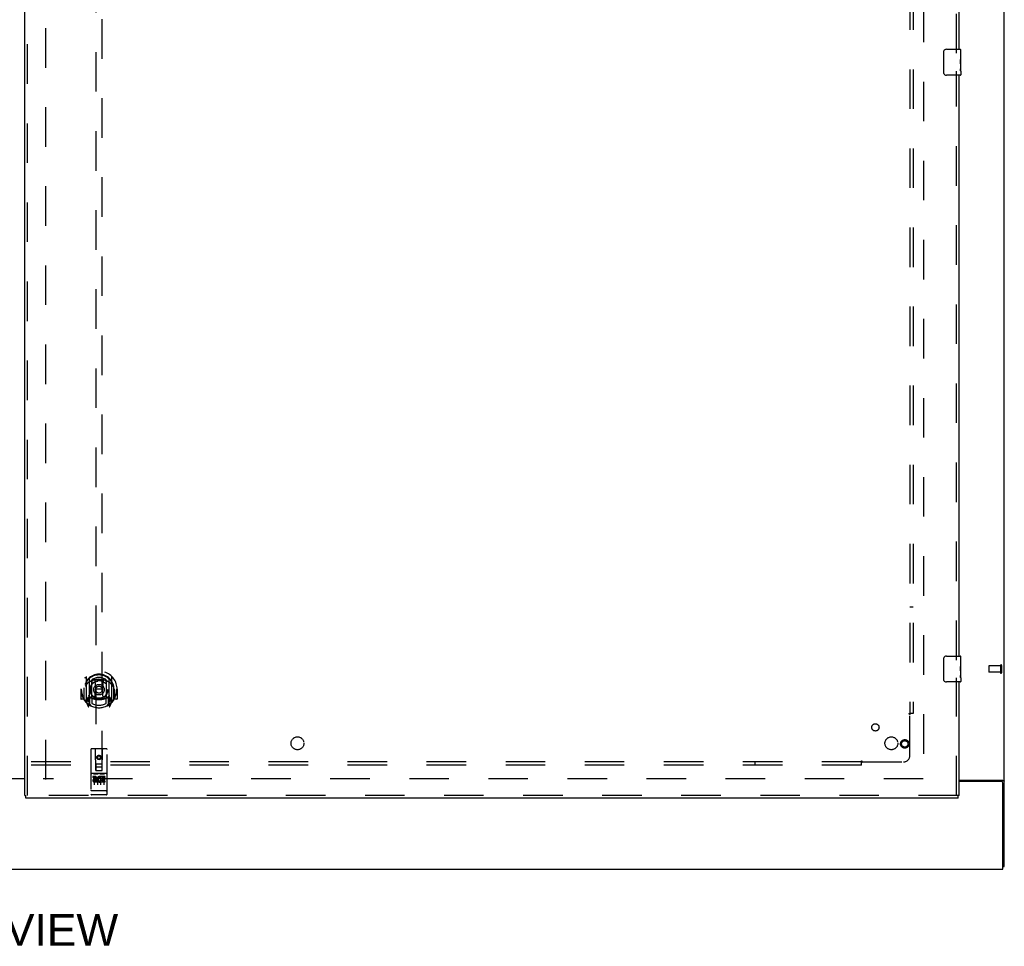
# Model space of a CAD drawing. Header units: inches. Extents: x 0 to 278, y 0 to 180.
# Tile 5 of 84: x 97 to 135, y 46 to 82. Entities that reach past the tile are written whole.
import ezdxf

# ---------------------------------------------------------------- set-up
doc = ezdxf.new("R2010")
doc.units = ezdxf.units.IN
doc.header["$LTSCALE"] = 15.310625
doc.header["$MEASUREMENT"] = 0
doc.linetypes.add('HIDDEN', pattern=[0.2, 0.1, -0.1])
doc.layers.get('0').update_dxf_attribs({"linetype": 'CONTINUOUS'})
for name, color, linetype in [('DEFAULT_2', 8, 'HIDDEN'), ('DIMENSIONS', 7, 'CONTINUOUS'), ('RIGHTHAND_DOOR_ASSEMBLY', 7, 'CONTINUOUS'), ('SUBPANEL', 7, 'CONTINUOUS')]:
    doc.layers.add(name, color=color, linetype=linetype)
doc.styles.get("Standard").update_dxf_attribs({"font": 'arial.ttf'})

msp = doc.modelspace()

# ---------------------------------------------------------------- linework, layer by layer
at = {"color": 3, "linetype": 'Continuous'}
for p, q in [((135.447, 48.93), (135.447, 134.722)), ((95.634, 52.341), (97.509, 52.341)), ((97.509, 52.326), (95.634, 52.326)), ((133.697, 52.274), (135.377, 52.274)), ((135.335, 52.222), (133.697, 52.222)), ((135.395, 48.826), (135.395, 52.162)), ((57.749, 48.826), (135.395, 48.826))]:
    msp.add_line(p, q, dxfattribs=at)
at = {"color": 7, "linetype": 'Continuous'}
msp.add_line((135.395, 48.93), (135.447, 48.93), dxfattribs=at)
at = {"color": 3, "linetype": 'Continuous'}
for points in [[(135.377, 52.274), (135.379, 52.272), (135.381, 52.271), (135.384, 52.269), (135.388, 52.268), (135.391, 52.266), (135.395, 52.265), (135.399, 52.263), (135.403, 52.262)], [(135.403, 52.262), (135.411, 52.259), (135.415, 52.258), (135.419, 52.256), (135.423, 52.255), (135.426, 52.254), (135.429, 52.252), (135.432, 52.251), (135.435, 52.249), (135.438, 52.248), (135.44, 52.246), (135.442, 52.244), (135.443, 52.243), (135.445, 52.241), (135.446, 52.239), (135.446, 52.237), (135.447, 52.235), (135.447, 52.233)]]:
    msp.add_lwpolyline(points, dxfattribs=at)
msp.add_arc((135.335, 52.162), 0.06, 0, 90, dxfattribs=at)
at = {"layer": 'DEFAULT_2', "color": 8, "linetype": 'HIDDEN'}
for p, q in [((98.322, 52.305), (98.322, 131.347)), ((132.322, 131.378), (132.322, 52.274)), ((134.843, 56.69), (134.843, 56.462)), ((135.3, 56.7), (134.853, 56.7)), ((135.3, 56.452), (134.853, 56.452)), ((135.3, 56.718), (135.3, 56.434)), ((135.343, 56.718), (135.343, 56.434)), ((132.308, 52.326), (98.218, 52.326))]:
    msp.add_line(p, q, dxfattribs=at)
for centre, radius, start, end in [((134.853, 56.69), 0.01, 90, 180), ((134.853, 56.462), 0.01, 180, 270), ((135.321, 56.718), 0.0215, 0, 180), ((135.321, 56.434), 0.0215, 180, 360)]:
    msp.add_arc(centre, radius, start, end, dxfattribs=at)
at = {"layer": 'RIGHTHAND_DOOR_ASSEMBLY', "color": 3, "linetype": 'Continuous'}
for p, q in [((97.509, 51.68), (97.509, 131.972)), ((133.697, 80.576), (133.697, 103.076)), ((133.697, 57.076), (133.697, 79.576)), ((133.697, 51.68), (133.697, 56.076)), ((133.655, 51.576), (97.551, 51.576))]:
    msp.add_line(p, q, dxfattribs=at)
at = {"layer": 'RIGHTHAND_DOOR_ASSEMBLY', "color": 8, "linetype": 'HIDDEN'}
for p, q in [((97.613, 51.68), (97.613, 131.972)), ((133.593, 80.421), (133.593, 103.231)), ((100.259, 89.655), (100.259, 52.653)), ((100.509, 52.653), (100.509, 89.655)), ((133.593, 56.921), (133.593, 79.731)), ((99.884, 56.281), (99.884, 55.313)), ((100.002, 56.227), (100.002, 55.211)), ((100.009, 56.202), (100.009, 55.199)), ((100.102, 55.479), (100.102, 56.11)), ((100.109, 56.163), (100.109, 56.06)), ((100.222, 56.137), (100.252, 55.797)), ((100.547, 56.137), (100.517, 55.797)), ((100.659, 56.06), (100.659, 56.163)), ((100.667, 56.11), (100.667, 55.479)), ((100.759, 56.202), (100.759, 55.199)), ((100.767, 56.227), (100.767, 55.211)), ((100.884, 55.313), (100.884, 56.281)), ((133.593, 51.68), (133.593, 56.231)), ((99.699, 55.797), (99.684, 55.797)), ((99.684, 55.797), (99.684, 55.424)), ((99.802, 55.797), (99.817, 55.797)), ((99.802, 55.797), (99.802, 55.409)), ((99.809, 55.844), (99.809, 55.847)), ((99.809, 55.386), (99.809, 55.844)), ((100.221, 55.453), (100.252, 55.797)), ((100.517, 55.797), (100.252, 55.797)), ((100.547, 55.453), (100.517, 55.797)), ((100.967, 55.797), (100.952, 55.797)), ((100.959, 55.844), (100.959, 55.847)), ((100.959, 55.386), (100.959, 55.844)), ((100.967, 55.797), (100.967, 55.409)), ((101.084, 55.797), (101.069, 55.797)), ((101.084, 55.797), (101.084, 55.424)), ((99.802, 55.409), (99.699, 55.409)), ((99.802, 55.409), (99.81, 55.424)), ((99.889, 55.303), (99.959, 55.127)), ((100.002, 55.468), (99.942, 55.468)), ((99.942, 55.468), (99.942, 55.318)), ((99.942, 55.318), (100.009, 55.318)), ((99.98, 55.372), (99.95, 55.326)), ((100.012, 55.431), (100.012, 55.224)), ((100.102, 55.469), (100.029, 55.469)), ((100.098, 55.451), (100.032, 55.451)), ((100.109, 55.499), (100.109, 55.246)), ((100.659, 55.246), (100.659, 55.499)), ((100.739, 55.469), (100.667, 55.469)), ((100.737, 55.451), (100.671, 55.451)), ((100.757, 55.224), (100.757, 55.431)), ((100.759, 55.318), (100.827, 55.318)), ((100.827, 55.468), (100.767, 55.468)), ((100.819, 55.326), (100.789, 55.372)), ((100.81, 55.127), (100.88, 55.303)), ((100.827, 55.318), (100.827, 55.468)), ((100.959, 55.424), (100.967, 55.409)), ((101.069, 55.409), (100.967, 55.409)), ((99.98, 55.208), (99.985, 55.204)), ((99.988, 55.13), (100.002, 55.211)), ((100.079, 55.149), (100.009, 55.258)), ((100.759, 55.258), (100.689, 55.149)), ((100.767, 55.211), (100.781, 55.13)), ((100.788, 55.207), (100.788, 55.208)), ((100.788, 55.207), (100.788, 55.208)), ((100.788, 55.207), (100.788, 55.207)), ((100.072, 53.463), (100.072, 51.738)), ((100.667, 53.493), (100.102, 53.493)), ((100.258, 52.653), (100.254, 53.463)), ((100.511, 52.653), (100.514, 53.463)), ((100.697, 51.738), (100.697, 53.463)), ((100.384, 53.226), (100.322, 53.19)), ((100.322, 53.19), (100.332, 53.184)), ((100.322, 53.19), (100.322, 53.117)), ((100.322, 53.117), (100.332, 53.123)), ((100.322, 53.117), (100.384, 53.081)), ((100.384, 53.214), (100.332, 53.184)), ((100.332, 53.184), (100.332, 53.123)), ((100.332, 53.123), (100.384, 53.093)), ((100.447, 53.19), (100.384, 53.226)), ((100.384, 53.226), (100.384, 53.214)), ((100.437, 53.184), (100.384, 53.214)), ((100.384, 53.093), (100.437, 53.123)), ((100.384, 53.081), (100.447, 53.117)), ((100.384, 53.081), (100.384, 53.093)), ((100.447, 53.19), (100.437, 53.184)), ((100.437, 53.123), (100.437, 53.184)), ((100.447, 53.117), (100.437, 53.123)), ((100.447, 53.117), (100.447, 53.19)), ((100.257, 52.903), (100.512, 52.903)), ((100.258, 52.653), (100.259, 52.653)), ((100.259, 52.653), (100.509, 52.653)), ((100.469, 52.778), (100.299, 52.778)), ((100.509, 52.653), (100.511, 52.653)), ((100.667, 52.536), (100.102, 52.536)), ((100.24, 52.414), (100.147, 52.414)), ((100.147, 52.414), (100.147, 52.372)), ((100.24, 52.372), (100.147, 52.372)), ((100.173, 52.52), (100.345, 52.52)), ((100.197, 52.405), (100.197, 52.099)), ((100.244, 52.328), (100.198, 52.328)), ((100.24, 52.287), (100.211, 52.287)), ((100.304, 52.243), (100.211, 52.243)), ((100.304, 52.243), (100.304, 52.201)), ((100.322, 52.405), (100.322, 52.099)), ((100.423, 52.52), (100.595, 52.52)), ((100.436, 52.249), (100.453, 52.21)), ((100.447, 52.405), (100.447, 52.099)), ((100.46, 52.379), (100.447, 52.36)), ((100.457, 52.404), (100.46, 52.402)), ((100.616, 52.414), (100.46, 52.414)), ((100.46, 52.414), (100.46, 52.402)), ((100.46, 52.379), (100.46, 52.201)), ((100.616, 52.372), (100.503, 52.372)), ((100.503, 52.372), (100.503, 52.328)), ((100.595, 52.328), (100.503, 52.328)), ((100.595, 52.286), (100.503, 52.286)), ((100.503, 52.286), (100.503, 52.243)), ((100.616, 52.243), (100.503, 52.243)), ((100.572, 52.405), (100.572, 52.099)), ((100.595, 52.328), (100.595, 52.286)), ((100.616, 52.414), (100.616, 52.372)), ((100.616, 52.243), (100.616, 52.201)), ((100.09, 51.867), (100.089, 51.867)), ((100.091, 51.867), (100.09, 51.867)), ((100.09, 51.867), (100.09, 51.867)), ((100.092, 51.867), (100.091, 51.867)), ((100.093, 51.867), (100.092, 51.867)), ((100.094, 51.867), (100.093, 51.867)), ((100.094, 51.866), (100.094, 51.867)), ((100.095, 51.866), (100.094, 51.866)), ((100.096, 51.866), (100.095, 51.866)), ((100.097, 51.866), (100.096, 51.866)), ((100.098, 51.866), (100.097, 51.866)), ((100.099, 51.866), (100.098, 51.866)), ((100.098, 51.866), (100.098, 51.866)), ((100.1, 51.866), (100.099, 51.866)), ((100.101, 51.866), (100.1, 51.866)), ((100.102, 51.866), (100.101, 51.866)), ((100.667, 51.866), (100.102, 51.866)), ((100.304, 52.201), (100.211, 52.201)), ((100.616, 52.201), (100.46, 52.201)), ((100.667, 51.866), (100.668, 51.866)), ((100.668, 51.866), (100.669, 51.866)), ((100.669, 51.866), (100.67, 51.866)), ((100.67, 51.866), (100.671, 51.866)), ((100.671, 51.866), (100.672, 51.866)), ((100.671, 51.866), (100.671, 51.866)), ((100.672, 51.866), (100.673, 51.866)), ((100.673, 51.866), (100.674, 51.866)), ((100.674, 51.866), (100.675, 51.866)), ((100.675, 51.866), (100.676, 51.867)), ((100.676, 51.867), (100.677, 51.867)), ((100.676, 51.867), (100.676, 51.867)), ((100.677, 51.867), (100.678, 51.867)), ((100.678, 51.867), (100.679, 51.867)), ((100.679, 51.867), (100.68, 51.867)), ((100.679, 51.867), (100.679, 51.867)), ((100.68, 51.867), (100.681, 51.867)), ((133.655, 51.68), (97.551, 51.68)), ((100.667, 51.708), (100.102, 51.708))]:
    msp.add_line(p, q, dxfattribs=at)
at = {"layer": 'RIGHTHAND_DOOR_ASSEMBLY', "color": 7, "linetype": 'Continuous'}
for p, q in [((133.102, 79.676), (133.102, 80.476)), ((133.202, 80.576), (133.742, 80.576)), ((133.757, 79.997), (133.757, 80.561)), ((133.757, 80.422), (133.75, 80.422)), ((133.75, 80.422), (133.75, 80.191)), ((133.757, 80.254), (133.75, 80.254)), ((133.757, 80.191), (133.75, 80.191)), ((133.757, 80.155), (133.751, 80.155)), ((133.757, 79.961), (133.75, 79.961)), ((133.75, 79.961), (133.75, 79.824)), ((133.751, 79.793), (133.757, 79.793)), ((133.755, 80.023), (133.757, 80.023)), ((133.757, 79.737), (133.757, 79.994)), ((133.757, 79.736), (133.757, 79.591)), ((133.742, 79.576), (133.202, 79.576)), ((133.102, 56.176), (133.102, 56.976)), ((133.202, 57.076), (133.742, 57.076)), ((133.757, 56.922), (133.75, 56.922)), ((133.75, 56.922), (133.75, 56.691)), ((133.757, 56.497), (133.757, 57.061)), ((133.757, 56.754), (133.75, 56.754)), ((133.757, 56.691), (133.75, 56.691)), ((133.757, 56.461), (133.75, 56.461)), ((133.75, 56.461), (133.75, 56.324)), ((133.757, 56.655), (133.751, 56.655)), ((133.755, 56.523), (133.757, 56.523)), ((133.757, 56.237), (133.757, 56.494)), ((133.742, 56.076), (133.202, 56.076)), ((133.751, 56.293), (133.757, 56.293)), ((133.757, 56.236), (133.757, 56.091)), ((97.509, 51.68), (97.551, 51.68)), ((97.551, 51.576), (97.551, 51.68)), ((133.697, 51.68), (133.655, 51.68)), ((133.655, 51.576), (133.655, 51.68))]:
    msp.add_line(p, q, dxfattribs=at)
for points in [[(133.102, 80.476), (133.102, 80.482), (133.103, 80.488), (133.104, 80.494), (133.105, 80.5), (133.107, 80.506), (133.109, 80.512)], [(133.755, 80.021), (133.753, 80.055), (133.752, 80.067), (133.751, 80.08), (133.75, 80.092), (133.75, 80.105), (133.75, 80.118), (133.75, 80.131), (133.75, 80.143), (133.751, 80.156), (133.752, 80.168), (133.753, 80.18)], [(133.751, 79.788), (133.751, 79.797), (133.75, 79.806), (133.75, 79.815), (133.75, 79.824)], [(133.754, 79.763), (133.753, 79.771), (133.752, 79.779), (133.751, 79.788)], [(133.757, 79.736), (133.757, 79.74), (133.756, 79.745), (133.756, 79.75), (133.754, 79.763)], [(133.757, 79.994), (133.757, 80.002), (133.756, 80.011), (133.755, 80.021)], [(133.109, 79.64), (133.107, 79.645), (133.105, 79.651), (133.104, 79.657), (133.103, 79.663), (133.102, 79.669), (133.102, 79.676)], [(133.102, 56.976), (133.102, 56.982), (133.103, 56.988), (133.104, 56.994), (133.105, 57), (133.107, 57.006), (133.109, 57.012)], [(133.755, 56.521), (133.753, 56.555), (133.752, 56.567), (133.751, 56.58), (133.75, 56.592), (133.75, 56.605), (133.75, 56.618), (133.75, 56.631), (133.75, 56.643), (133.751, 56.656), (133.752, 56.668), (133.753, 56.68)], [(133.757, 56.494), (133.757, 56.502), (133.756, 56.511), (133.755, 56.521)], [(133.109, 56.14), (133.107, 56.145), (133.105, 56.151), (133.104, 56.157), (133.103, 56.163), (133.102, 56.169), (133.102, 56.176)], [(133.751, 56.288), (133.751, 56.297), (133.75, 56.306), (133.75, 56.315), (133.75, 56.324)], [(133.754, 56.263), (133.753, 56.271), (133.752, 56.279), (133.751, 56.288)], [(133.757, 56.236), (133.757, 56.24), (133.756, 56.245), (133.756, 56.25), (133.754, 56.263)]]:
    msp.add_lwpolyline(points, dxfattribs=at)
at = {"layer": 'RIGHTHAND_DOOR_ASSEMBLY', "color": 8, "linetype": 'HIDDEN'}
for points in [[(99.839, 56.236), (99.84, 56.237), (99.84, 56.238), (99.841, 56.239), (99.842, 56.239), (99.842, 56.24), (99.843, 56.241), (99.844, 56.242), (99.845, 56.242), (99.845, 56.243), (99.846, 56.244), (99.847, 56.245), (99.848, 56.245), (99.849, 56.246), (99.849, 56.247), (99.85, 56.248), (99.851, 56.248), (99.852, 56.249), (99.853, 56.249), (99.853, 56.25), (99.854, 56.251), (99.855, 56.251), (99.856, 56.252), (99.857, 56.252), (99.858, 56.253), (99.859, 56.254), (99.859, 56.254), (99.86, 56.255), (99.861, 56.255), (99.862, 56.256), (99.863, 56.256), (99.864, 56.257), (99.865, 56.257), (99.866, 56.257), (99.867, 56.258)], [(100.196, 56.154), (100.202, 56.156), (100.207, 56.157), (100.213, 56.158), (100.218, 56.16), (100.223, 56.161), (100.229, 56.162), (100.234, 56.163), (100.24, 56.165), (100.245, 56.166), (100.251, 56.167), (100.256, 56.168), (100.262, 56.169), (100.267, 56.17), (100.273, 56.171), (100.278, 56.172), (100.284, 56.172), (100.289, 56.173), (100.295, 56.174), (100.301, 56.175), (100.306, 56.175), (100.312, 56.176), (100.317, 56.177), (100.323, 56.177), (100.328, 56.177), (100.334, 56.178), (100.34, 56.178), (100.345, 56.179), (100.351, 56.179), (100.356, 56.179), (100.362, 56.179), (100.368, 56.18), (100.373, 56.18), (100.379, 56.18), (100.384, 56.18), (100.39, 56.18), (100.395, 56.18), (100.401, 56.18), (100.407, 56.179), (100.412, 56.179), (100.418, 56.179), (100.423, 56.179), (100.429, 56.178), (100.435, 56.178), (100.44, 56.177), (100.446, 56.177), (100.451, 56.177), (100.457, 56.176), (100.462, 56.175), (100.468, 56.175), (100.474, 56.174), (100.479, 56.173), (100.485, 56.172), (100.49, 56.172), (100.496, 56.171), (100.501, 56.17), (100.507, 56.169), (100.512, 56.168), (100.518, 56.167), (100.523, 56.166), (100.529, 56.165), (100.534, 56.163), (100.54, 56.162), (100.545, 56.161), (100.551, 56.16), (100.556, 56.158), (100.561, 56.157), (100.567, 56.156), (100.572, 56.154)], [(100.902, 56.258), (100.903, 56.257), (100.904, 56.257), (100.905, 56.257), (100.906, 56.256), (100.906, 56.256), (100.907, 56.255), (100.908, 56.255), (100.909, 56.254), (100.91, 56.254), (100.911, 56.253), (100.912, 56.252), (100.913, 56.252), (100.914, 56.251), (100.914, 56.251), (100.915, 56.25), (100.916, 56.249), (100.917, 56.249), (100.918, 56.248), (100.918, 56.248), (100.919, 56.247), (100.92, 56.246), (100.921, 56.245), (100.922, 56.245), (100.922, 56.244), (100.923, 56.243), (100.924, 56.242), (100.925, 56.242), (100.925, 56.241), (100.926, 56.24), (100.927, 56.239), (100.928, 56.239), (100.928, 56.238), (100.929, 56.237), (100.93, 56.236)], [(99.93, 56.012), (99.928, 56.011), (99.927, 56.01), (99.925, 56.008), (99.924, 56.007), (99.922, 56.005), (99.921, 56.004), (99.919, 56.002), (99.917, 56), (99.915, 55.998), (99.914, 55.997), (99.912, 55.995), (99.91, 55.993), (99.908, 55.99), (99.906, 55.988), (99.904, 55.986), (99.902, 55.984), (99.9, 55.981), (99.898, 55.979), (99.896, 55.976), (99.894, 55.973), (99.891, 55.97), (99.889, 55.967), (99.887, 55.964), (99.885, 55.961), (99.882, 55.958), (99.88, 55.954), (99.877, 55.951), (99.875, 55.947), (99.872, 55.943), (99.869, 55.939), (99.867, 55.935), (99.864, 55.93), (99.861, 55.926), (99.858, 55.921), (99.855, 55.916), (99.852, 55.911)], [(100.917, 55.911), (100.914, 55.916), (100.911, 55.921), (100.908, 55.926), (100.905, 55.93), (100.902, 55.935), (100.899, 55.939), (100.897, 55.943), (100.894, 55.947), (100.891, 55.951), (100.889, 55.954), (100.887, 55.958), (100.884, 55.961), (100.882, 55.964), (100.879, 55.967), (100.877, 55.97), (100.875, 55.973), (100.873, 55.976), (100.871, 55.979), (100.869, 55.981), (100.867, 55.984), (100.865, 55.986), (100.863, 55.988), (100.861, 55.99), (100.859, 55.993), (100.857, 55.995), (100.855, 55.997), (100.853, 55.998), (100.852, 56), (100.85, 56.002), (100.848, 56.004), (100.846, 56.005), (100.845, 56.007), (100.843, 56.008), (100.842, 56.01), (100.84, 56.011), (100.839, 56.012)], [(99.867, 55.337), (99.866, 55.337), (99.865, 55.337), (99.864, 55.338), (99.863, 55.338), (99.862, 55.339), (99.861, 55.339), (99.86, 55.34), (99.859, 55.34), (99.859, 55.341), (99.858, 55.341), (99.857, 55.342), (99.856, 55.343), (99.855, 55.343), (99.854, 55.344), (99.853, 55.344), (99.853, 55.345), (99.852, 55.346), (99.851, 55.346), (99.85, 55.347), (99.849, 55.348), (99.849, 55.348), (99.848, 55.349), (99.847, 55.35), (99.846, 55.35), (99.845, 55.351), (99.845, 55.352), (99.844, 55.353), (99.843, 55.354), (99.842, 55.354), (99.842, 55.355), (99.841, 55.356), (99.84, 55.357), (99.84, 55.358), (99.839, 55.358)], [(100.93, 55.358), (100.929, 55.358), (100.928, 55.357), (100.928, 55.356), (100.927, 55.355), (100.926, 55.354), (100.925, 55.354), (100.925, 55.353), (100.924, 55.352), (100.923, 55.351), (100.922, 55.35), (100.922, 55.35), (100.921, 55.349), (100.92, 55.348), (100.919, 55.348), (100.918, 55.347), (100.918, 55.346), (100.917, 55.346), (100.916, 55.345), (100.915, 55.344), (100.914, 55.344), (100.914, 55.343), (100.913, 55.343), (100.912, 55.342), (100.911, 55.341), (100.91, 55.341), (100.909, 55.34), (100.908, 55.34), (100.907, 55.339), (100.906, 55.339), (100.906, 55.338), (100.905, 55.338), (100.904, 55.337), (100.903, 55.337), (100.902, 55.337)], [(100.167, 52.519), (100.167, 52.519), (100.167, 52.519), (100.167, 52.519), (100.167, 52.519), (100.167, 52.519), (100.167, 52.519), (100.167, 52.519), (100.168, 52.519), (100.168, 52.519), (100.168, 52.519), (100.168, 52.519), (100.168, 52.52), (100.168, 52.52), (100.168, 52.52), (100.168, 52.52), (100.168, 52.52), (100.169, 52.52), (100.169, 52.52), (100.169, 52.52), (100.169, 52.52), (100.169, 52.52), (100.169, 52.52), (100.169, 52.52), (100.169, 52.52), (100.17, 52.52), (100.17, 52.52), (100.17, 52.52), (100.17, 52.52), (100.17, 52.52), (100.17, 52.52), (100.171, 52.52), (100.171, 52.52), (100.171, 52.52), (100.171, 52.52), (100.171, 52.52), (100.171, 52.52), (100.172, 52.52), (100.172, 52.52), (100.172, 52.52), (100.172, 52.52), (100.172, 52.52), (100.173, 52.52), (100.173, 52.52), (100.173, 52.52), (100.173, 52.52)], [(100.345, 52.52), (100.345, 52.52), (100.346, 52.52), (100.346, 52.52), (100.346, 52.52), (100.346, 52.52), (100.346, 52.52), (100.347, 52.52), (100.347, 52.52), (100.347, 52.52), (100.347, 52.52), (100.347, 52.52), (100.348, 52.52), (100.348, 52.52), (100.348, 52.52), (100.348, 52.52), (100.348, 52.52), (100.348, 52.52), (100.349, 52.52), (100.349, 52.52), (100.349, 52.52), (100.349, 52.52), (100.349, 52.52), (100.349, 52.52), (100.349, 52.52), (100.35, 52.52), (100.35, 52.52), (100.35, 52.52), (100.35, 52.52), (100.35, 52.52), (100.35, 52.52), (100.35, 52.52), (100.35, 52.52), (100.351, 52.52), (100.351, 52.52), (100.351, 52.519), (100.351, 52.519), (100.351, 52.519), (100.351, 52.519), (100.351, 52.519), (100.351, 52.519), (100.351, 52.519), (100.351, 52.519), (100.352, 52.519), (100.352, 52.519), (100.352, 52.519), (100.352, 52.519)], [(100.417, 52.519), (100.417, 52.519), (100.417, 52.519), (100.417, 52.519), (100.417, 52.519), (100.417, 52.519), (100.417, 52.519), (100.417, 52.519), (100.418, 52.519), (100.418, 52.519), (100.418, 52.519), (100.418, 52.519), (100.418, 52.52), (100.418, 52.52), (100.418, 52.52), (100.418, 52.52), (100.418, 52.52), (100.419, 52.52), (100.419, 52.52), (100.419, 52.52), (100.419, 52.52), (100.419, 52.52), (100.419, 52.52), (100.419, 52.52), (100.419, 52.52), (100.42, 52.52), (100.42, 52.52), (100.42, 52.52), (100.42, 52.52), (100.42, 52.52), (100.42, 52.52), (100.421, 52.52), (100.421, 52.52), (100.421, 52.52), (100.421, 52.52), (100.421, 52.52), (100.421, 52.52), (100.422, 52.52), (100.422, 52.52), (100.422, 52.52), (100.422, 52.52), (100.422, 52.52), (100.423, 52.52), (100.423, 52.52), (100.423, 52.52), (100.423, 52.52)], [(100.595, 52.52), (100.595, 52.52), (100.596, 52.52), (100.596, 52.52), (100.596, 52.52), (100.596, 52.52), (100.596, 52.52), (100.597, 52.52), (100.597, 52.52), (100.597, 52.52), (100.597, 52.52), (100.597, 52.52), (100.598, 52.52), (100.598, 52.52), (100.598, 52.52), (100.598, 52.52), (100.598, 52.52), (100.598, 52.52), (100.599, 52.52), (100.599, 52.52), (100.599, 52.52), (100.599, 52.52), (100.599, 52.52), (100.599, 52.52), (100.599, 52.52), (100.6, 52.52), (100.6, 52.52), (100.6, 52.52), (100.6, 52.52), (100.6, 52.52), (100.6, 52.52), (100.6, 52.52), (100.6, 52.52), (100.601, 52.52), (100.601, 52.52), (100.601, 52.519), (100.601, 52.519), (100.601, 52.519), (100.601, 52.519), (100.601, 52.519), (100.601, 52.519), (100.601, 52.519), (100.601, 52.519), (100.602, 52.519), (100.602, 52.519), (100.602, 52.519), (100.602, 52.519)], [(100.089, 51.867), (100.088, 51.867), (100.088, 51.867), (100.087, 51.867), (100.087, 51.867), (100.087, 51.867), (100.086, 51.867), (100.086, 51.867), (100.085, 51.867), (100.085, 51.867), (100.085, 51.868), (100.084, 51.868), (100.084, 51.868), (100.084, 51.868), (100.083, 51.868), (100.083, 51.868), (100.083, 51.868), (100.082, 51.868), (100.082, 51.868), (100.082, 51.868), (100.082, 51.868), (100.081, 51.868), (100.081, 51.868), (100.081, 51.868), (100.08, 51.868), (100.08, 51.869), (100.08, 51.869), (100.079, 51.869), (100.079, 51.869), (100.079, 51.869), (100.079, 51.869), (100.078, 51.869), (100.078, 51.869), (100.078, 51.869), (100.078, 51.869), (100.077, 51.869), (100.077, 51.869), (100.077, 51.87), (100.077, 51.87), (100.076, 51.87), (100.076, 51.87), (100.076, 51.87), (100.076, 51.87), (100.076, 51.87), (100.075, 51.87), (100.075, 51.87), (100.075, 51.87), (100.075, 51.87), (100.075, 51.871), (100.074, 51.871), (100.074, 51.871), (100.074, 51.871), (100.074, 51.871), (100.074, 51.871), (100.074, 51.871), (100.073, 51.871), (100.073, 51.871), (100.073, 51.871), (100.073, 51.872), (100.073, 51.872), (100.073, 51.872), (100.073, 51.872), (100.073, 51.872), (100.073, 51.872), (100.072, 51.872), (100.072, 51.872), (100.072, 51.872), (100.072, 51.872), (100.072, 51.873), (100.072, 51.873), (100.072, 51.873), (100.072, 51.873), (100.072, 51.873), (100.072, 51.873), (100.072, 51.873), (100.072, 51.873), (100.072, 51.873), (100.072, 51.873), (100.072, 51.874), (100.072, 51.874)], [(100.681, 51.867), (100.681, 51.867), (100.682, 51.867), (100.682, 51.867), (100.682, 51.867), (100.683, 51.867), (100.683, 51.867), (100.683, 51.867), (100.684, 51.868), (100.684, 51.868), (100.685, 51.868), (100.685, 51.868), (100.685, 51.868), (100.686, 51.868), (100.686, 51.868), (100.686, 51.868), (100.686, 51.868), (100.687, 51.868), (100.687, 51.868), (100.687, 51.868), (100.688, 51.868), (100.688, 51.868), (100.688, 51.868), (100.689, 51.869), (100.689, 51.869), (100.689, 51.869), (100.689, 51.869), (100.69, 51.869), (100.69, 51.869), (100.69, 51.869), (100.691, 51.869), (100.691, 51.869), (100.691, 51.869), (100.691, 51.869), (100.692, 51.869), (100.692, 51.87), (100.692, 51.87), (100.692, 51.87), (100.692, 51.87), (100.693, 51.87), (100.693, 51.87), (100.693, 51.87), (100.693, 51.87), (100.693, 51.87), (100.694, 51.87), (100.694, 51.87), (100.694, 51.871), (100.694, 51.871), (100.694, 51.871), (100.695, 51.871), (100.695, 51.871), (100.695, 51.871), (100.695, 51.871), (100.695, 51.871), (100.695, 51.871), (100.695, 51.871), (100.696, 51.872), (100.696, 51.872), (100.696, 51.872), (100.696, 51.872), (100.696, 51.872), (100.696, 51.872), (100.696, 51.872), (100.696, 51.872), (100.696, 51.872), (100.696, 51.872), (100.696, 51.873), (100.697, 51.873), (100.697, 51.873), (100.697, 51.873), (100.697, 51.873), (100.697, 51.873), (100.697, 51.873), (100.697, 51.873), (100.697, 51.873), (100.697, 51.873), (100.697, 51.874), (100.697, 51.874)]]:
    msp.add_lwpolyline(points, dxfattribs=at)
for centre, radius in [((100.384, 55.779), 0.35), ((100.384, 55.779), 0.335), ((100.384, 55.779), 0.205), ((100.384, 55.779), 0.133), ((131.593, 53.68), 0.164), ((131.593, 53.68), 0.124), ((100.384, 53.153), 0.085), ((100.384, 53.153), 0.0845)]:
    msp.add_circle(centre, radius, dxfattribs=at)
at = {"layer": 'RIGHTHAND_DOOR_ASSEMBLY', "color": 7, "linetype": 'Continuous'}
for centre, radius, start, end in [((133.202, 80.476), 0.1, 90, 158.7946), ((133.742, 80.561), 0.015, 0, 90), ((133.202, 79.676), 0.1, 201.1999, 270), ((133.742, 79.591), 0.015, 270, 360), ((133.202, 56.976), 0.1, 90, 158.7946), ((133.742, 57.061), 0.015, 0, 90), ((133.202, 56.176), 0.1, 201.1999, 270), ((133.742, 56.091), 0.015, 270, 360)]:
    msp.add_arc(centre, radius, start, end, dxfattribs=at)
at = {"layer": 'RIGHTHAND_DOOR_ASSEMBLY', "color": 8, "linetype": 'HIDDEN'}
for centre, radius, start, end in [((100.384, 55.797), 0.7, 305.5126, 234.4874), ((100.384, 55.795), 0.583, 0.2464, 179.7536), ((100.384, 55.769), 0.58, 7.6622, 172.3378), ((99.899, 56.281), 0.015, 135.0748, 180), ((100.384, 55.48), 0.7, 49.529, 130.471), ((100.017, 56.227), 0.015, 130.3587, 180), ((100.029, 56.202), 0.02, 129.3378, 179.9984), ((100.117, 56.11), 0.015, 112.9863, 180), ((100.384, 55.769), 0.48, 55.0461, 124.9539), ((100.139, 56.06), 0.03, 180, 311.1261), ((100.384, 55.779), 0.343, 48.8739, 131.1261), ((100.202, 56.135), 0.02, 5.0796, 105.5752), ((100.567, 56.135), 0.02, 74.4248, 174.9204), ((100.629, 56.06), 0.03, 228.8739, 360), ((100.652, 56.11), 0.015, 0, 67.0137), ((100.739, 56.202), 0.02, 0, 50.6594), ((100.752, 56.227), 0.015, 0, 49.6413), ((100.869, 56.281), 0.015, 0, 44.9252), ((100.384, 55.797), 0.685, 180, 213.0115), ((99.829, 55.844), 0.02, 172.3378, 180), ((100.939, 55.844), 0.02, 0, 7.6622), ((100.384, 55.797), 0.685, 326.9885, 360), ((99.699, 55.424), 0.015, 180, 270), ((99.829, 55.386), 0.02, 180, 215.2961), ((100.384, 55.779), 0.7, 215.2961, 324.7039), ((99.899, 55.313), 0.015, 180, 224.9252), ((99.954, 55.323), 0.005, 147.3208, 270), ((100.384, 56.11), 0.7, 233.2319, 306.7681), ((99.821, 55.473), 0.188, 327.3208, 360), ((100.029, 55.449), 0.02, 90, 180), ((100.032, 55.431), 0.02, 90, 180), ((100.098, 55.431), 0.02, 66.536, 90), ((100.117, 55.479), 0.015, 180, 247.0137), ((100.384, 56.092), 0.7, 246.536, 293.464), ((100.139, 55.499), 0.03, 48.8739, 180), ((100.384, 55.779), 0.343, 228.8739, 311.1261), ((100.201, 55.455), 0.02, 254.3869, 354.9204), ((100.567, 55.455), 0.02, 185.0796, 285.6131), ((100.629, 55.499), 0.03, 0, 131.1261), ((100.652, 55.479), 0.015, 292.9863, 360), ((100.671, 55.431), 0.02, 90, 113.464), ((100.737, 55.431), 0.02, 0, 90), ((100.739, 55.449), 0.02, 0, 90), ((100.947, 55.473), 0.188, 180, 212.6792), ((100.814, 55.323), 0.005, 270, 32.6792), ((100.869, 55.313), 0.015, 315.0748, 360), ((100.939, 55.386), 0.02, 324.7039, 360), ((101.069, 55.424), 0.015, 270, 360), ((99.973, 55.133), 0.015, 201.8041, 350), ((99.989, 55.244), 0.02, 234.4874, 360), ((99.992, 55.224), 0.02, 234.7457, 360), ((100.029, 55.199), 0.02, 180, 238.5295), ((100.384, 55.779), 0.6, 242.7204, 297.2796), ((100.739, 55.199), 0.02, 301.4688, 359.9992), ((100.777, 55.224), 0.02, 180, 305.2543), ((100.779, 55.244), 0.02, 180, 305.5126), ((100.796, 55.133), 0.015, 190, 338.1959), ((100.102, 53.463), 0.03, 90, 180), ((100.224, 53.463), 0.03, 0, 90), ((100.544, 53.463), 0.03, 90, 180), ((100.667, 53.463), 0.03, 0, 90), ((100.299, 52.738), 0.04, 90, 180), ((100.299, 52.693), 0.04, 180, 270), ((100.469, 52.738), 0.04, 0, 90), ((100.469, 52.693), 0.04, 270, 360), ((100.102, 52.566), 0.03, 180, 270), ((100.211, 52.265), 0.0644, 102.2995, 270.0775), ((100.211, 52.265), 0.0219, 89.9011, 270), ((100.24, 52.351), 0.0635, 270, 90), ((100.24, 52.35), 0.0219, 280.307, 90), ((100.41, 52.308), 0.107, 64.2636, 293.4027), ((100.41, 52.308), 0.0639, 54.8895, 293.4026), ((100.667, 52.566), 0.03, 270, 360), ((100.102, 51.738), 0.03, 180, 270), ((100.667, 51.738), 0.03, 270, 360)]:
    msp.add_arc(centre, radius, start, end, dxfattribs=at)
at = {"layer": 'RIGHTHAND_DOOR_ASSEMBLY', "color": 7, "linetype": 'Continuous'}
for centre in [(133.494, 80.16), (133.494, 56.66)]:
    msp.add_ellipse(centre, major_axis=(0.263, 0), ratio=0.432808, start_param=0, end_param=0.179988, dxfattribs=at)
at = {"layer": 'SUBPANEL', "color": 8, "linetype": 'HIDDEN'}
for p, q in [((131.791, 128.794), (131.791, 54.857)), ((131.916, 128.794), (131.916, 54.857)), ((131.791, 58.982), (131.916, 58.982)), ((131.75, 54.857), (131.829, 54.857)), ((131.791, 53.232), (131.791, 54.822)), ((131.916, 54.857), (131.829, 54.857)), ((129.916, 52.943), (129.916, 53.023)), ((129.916, 52.982), (63.228, 52.982)), ((129.916, 52.857), (63.228, 52.857)), ((125.791, 52.982), (125.791, 52.857)), ((129.916, 52.857), (129.916, 52.943)), ((129.933, 52.963), (129.94, 52.97)), ((129.951, 52.982), (131.541, 52.982))]:
    msp.add_line(p, q, dxfattribs=at)
for points in [[(131.75, 54.857), (131.75, 54.855), (131.751, 54.853), (131.752, 54.851), (131.753, 54.85), (131.755, 54.848), (131.756, 54.846), (131.758, 54.845), (131.759, 54.843), (131.761, 54.841), (131.763, 54.84), (131.765, 54.839), (131.767, 54.837), (131.769, 54.836), (131.772, 54.834)], [(131.772, 54.834), (131.777, 54.831), (131.779, 54.83), (131.782, 54.828), (131.784, 54.826), (131.787, 54.825), (131.789, 54.823), (131.791, 54.822)], [(131.804, 54.835), (131.802, 54.833), (131.8, 54.831), (131.798, 54.829), (131.796, 54.827), (131.794, 54.825), (131.792, 54.823), (131.791, 54.822)], [(131.829, 54.857), (131.827, 54.855), (131.824, 54.853), (131.822, 54.852), (131.82, 54.85), (131.818, 54.848), (131.816, 54.847), (131.814, 54.845), (131.813, 54.843), (131.811, 54.842), (131.809, 54.84), (131.804, 54.835)], [(129.916, 53.023), (129.918, 53.022), (129.919, 53.021), (129.921, 53.02), (129.923, 53.019), (129.925, 53.018), (129.926, 53.017), (129.928, 53.015), (129.93, 53.013), (129.931, 53.011), (129.933, 53.01), (129.934, 53.008), (129.935, 53.005), (129.937, 53.003), (129.938, 53.001), (129.941, 52.996)], [(129.916, 52.943), (129.917, 52.946), (129.919, 52.948), (129.921, 52.95), (129.923, 52.953), (129.924, 52.955), (129.926, 52.956), (129.928, 52.958), (129.929, 52.96), (129.931, 52.962), (129.933, 52.963)], [(129.94, 52.97), (129.942, 52.972), (129.944, 52.974), (129.946, 52.976), (129.948, 52.978), (129.949, 52.98), (129.951, 52.982)], [(129.941, 52.996), (129.943, 52.993), (129.945, 52.991), (129.946, 52.988), (129.948, 52.986), (129.949, 52.984), (129.951, 52.982)]]:
    msp.add_lwpolyline(points, dxfattribs=at)
for centre, radius in [((130.453, 54.319), 0.141), ((108.072, 53.701), 0.25), ((131.072, 53.701), 0.25)]:
    msp.add_circle(centre, radius, dxfattribs=at)
msp.add_arc((131.541, 53.232), 0.25, 270, 360, dxfattribs=at)

# ---------------------------------------------------------------- texts
at = {"layer": 'DIMENSIONS', "color": 2, "linetype": 'Continuous', "insert": (95.743, 47.09), "char_height": 1.2281, "width": 10.74724, "attachment_point": 2, "line_spacing_factor": 0.9}
msp.add_mtext('FRONT VIEW', dxfattribs=at)

doc.saveas('drawing.dxf')
